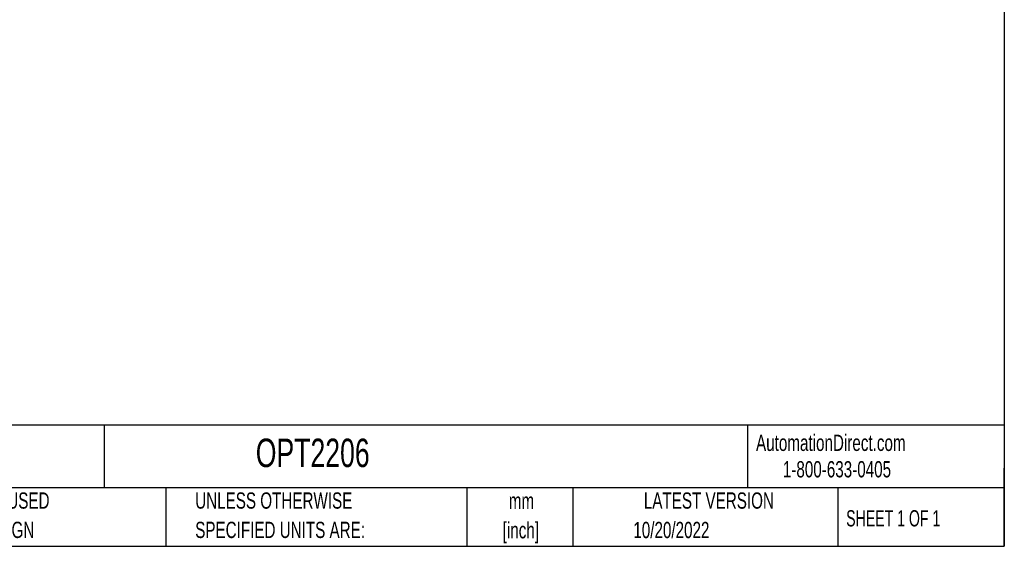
# Model space of a CAD drawing. Header units: millimetres. Extents: x 6 to 273, y 6 to 210.
# Tile 3 of 5: x 145 to 273, y 6 to 75. Entities that reach past the tile are written whole.
import ezdxf

# ---------------------------------------------------------------- set-up
doc = ezdxf.new("R2010")
doc.units = ezdxf.units.MM
doc.layers.add('TEXT', color=140, linetype='Continuous', lineweight=25)
doc.styles.add('SLDTEXTSTYLE0', font='TXT', dxfattribs={"width": 0.7})
doc.styles.add('SLDTEXTSTYLE1', font='TXT', dxfattribs={"width": 0.65})

# ---------------------------------------------------------------- blocks, each defined once
blk = doc.blocks.new('SW_NOTE_0_1')
at = {"layer": 'TEXT', "color": 0, "char_height": 2.117, "attachment_point": 2, "style": 'SLDTEXTSTYLE0'}
for s, insert in [('mm', (2.84, 2.73)), ('[inch]', (2.76, -1.09))]:
    blk.add_mtext(s, dxfattribs=dict(at, insert=insert))
blk = doc.blocks.new('SW_NOTE_0_2')
at = {"layer": 'TEXT', "color": 0, "char_height": 2.1167, "attachment_point": 1, "style": 'SLDTEXTSTYLE0'}
for s, insert in [('UNLESS OTHERWISE', (0, 2.73)), ('SPECIFIED UNITS ARE:', (0, -1.09))]:
    blk.add_mtext(s, dxfattribs=dict(at, insert=insert))
blk = doc.blocks.new('SW_NOTE_0_6')
at = {"layer": 'TEXT', "color": 0, "char_height": 2.1167, "attachment_point": 1, "style": 'SLDTEXTSTYLE0'}
for s, insert in [('METRIC UNITS USED', (0, 2.73)), ('FOR PART DESIGN', (0, -1.09))]:
    blk.add_mtext(s, dxfattribs=dict(at, insert=insert))

msp = doc.modelspace()

# ---------------------------------------------------------------- linework, layer by layer
at = {"layer": 'TEXT'}
for p, q in [((273.05, 209.55), (273.05, 6.35)), ((273.05, 22.126), (6.35, 22.126)), ((155.759, 22.126), (155.759, 13.97)), ((239.575, 22.126), (239.575, 13.97)), ((273.05, 6.35), (273.05, 16.51)), ((273.05, 13.97), (6.35, 13.97)), ((163.78, 13.97), (163.78, 6.35)), ((203.024, 13.97), (203.024, 6.35)), ((216.812, 13.97), (216.812, 6.35)), ((251.349, 13.97), (251.349, 6.35)), ((6.35, 6.35), (273.05, 6.35))]:
    msp.add_line(p, q, dxfattribs=at)

# ---------------------------------------------------------------- block references
for name, p in [('SW_NOTE_0_6', (128.478, 10.635)), ('SW_NOTE_0_2', (167.608, 10.635)), ('SW_NOTE_0_1', (207.286, 10.591))]:
    msp.add_blockref(name, p, dxfattribs=at)

# ---------------------------------------------------------------- texts
for s, insert, char_height, attachment_point, style in [('AutomationDirect.com', (240.695, 20.877), 2.11667, 1, 'SLDTEXTSTYLE0'), ('OPT2206', (175.502, 20.366), 3.7042, 1, 'SLDTEXTSTYLE0'), ('1-800-633-0405', (244.192, 17.437), 2.11667, 1, 'SLDTEXTSTYLE0'), ('LATEST VERSION', (234.552, 13.364), 2.11667, 2, 'SLDTEXTSTYLE0'), ('SHEET 1 OF 1', (252.441, 11.051), 2.11667, 1, 'SLDTEXTSTYLE1'), ('10/20/2022', (229.664, 9.531), 2.1167, 2, 'SLDTEXTSTYLE0')]:
    msp.add_mtext(s, dxfattribs=dict(at, insert=insert, char_height=char_height, attachment_point=attachment_point, style=style))

doc.saveas('drawing.dxf')
